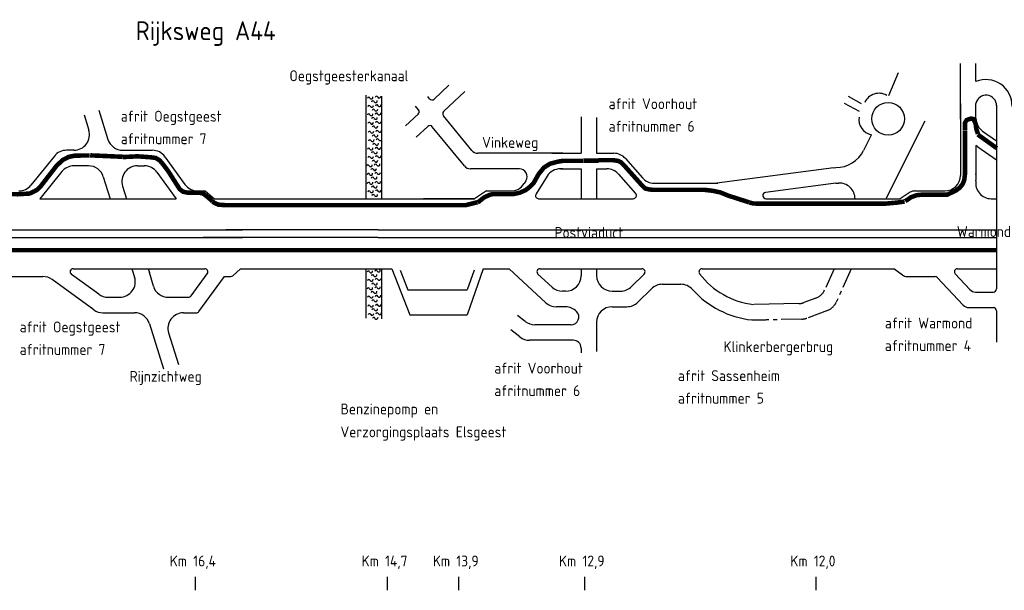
# Model space of a CAD drawing. Header units: metres. Extents: x 361 to 18396, y -7433 to 4904.
# Tile 28 of 30: x 11735 to 13256, y 3307 to 4189. Entities that reach past the tile are written whole.
import ezdxf

# ---------------------------------------------------------------- set-up
doc = ezdxf.new("R2010")
doc.units = ezdxf.units.M
doc.linetypes.add('ACAD_ISO03W100', pattern=[30, 12, -18])
doc.linetypes.add('CENTER', pattern=[50.800000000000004, 31.75, -6.35, 6.35, -6.35])
for name, color, linetype in [('Tekenwerk', 7, 'Continuous'), ('VBL-XX-STEMPEL', 7, 'Continuous'), ('WEG-XX-STEMPEL', 7, 'Continuous')]:
    doc.layers.add(name, color=color, linetype=linetype)
doc.styles.add('ISO', font='ISO.SHX')

msp = doc.modelspace()

# ---------------------------------------------------------------- linework, layer by layer
at = {"layer": 'Tekenwerk', "color": 1, "const_width": 7}
for points in [[(11843.03095304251, 3978.691980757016), (11820.4327417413, 3978.583457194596), (11810.4351807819, 3976.550488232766), (11801.28486701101, 3971.806893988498), (11791.79559551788, 3962.997361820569), (11767.36033340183, 3931.39964138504), (11761.62615148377, 3925.666664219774), (11757.56446994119, 3923.516841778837), (11750.15778764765, 3919.933745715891), (11731.72247443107, 3918.827685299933), (11684.81618371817, 3920.01493307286), (11668.19114601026, 3921.49900745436), (11657.20679732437, 3929.21614730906), (11642.36297950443, 3947.618458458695), (11604.71174991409, 4004.027246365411), (11592.15722077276, 4023.280558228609), (11585.61669021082, 4027.988720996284), (11576.98319869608, 4031.127515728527), (11560.76273292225, 4032.173741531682), (11529.62996633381, 4032.435312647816), (11523.9728002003, 4032.660220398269)], [(13195.29925505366, 4017.6300003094), (13195.29925505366, 3950.642746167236), (13194.15762661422, 3941.028966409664), (13191.73953694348, 3934.716473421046), (13187.17206692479, 3928.941142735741), (13180.99248808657, 3924.374647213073), (13167.91510488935, 3918.256968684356), (13128.70612623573, 3918.256968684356), (13120.90943659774, 3917.371533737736), (13117.46704434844, 3916.255324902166), (13111.60575328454, 3914.115944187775), (13107.23306626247, 3910.953391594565), (13102.86030568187, 3908.255906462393)], [(13244.44834545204, 3989.995560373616), (13214.87501977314, 4011.171909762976)], [(12032.46337550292, 3907.819759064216), (12026.8660124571, 3913.086788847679), (12022.695464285, 3916.37863113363), (12019.04747593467, 3919.360799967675), (12014.10860888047, 3920.897024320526), (12007.19425385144, 3921.22617335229), (11994.55697135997, 3921.22617335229), (11987.1047563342, 3922.746207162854), (11981.99854361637, 3926.609470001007), (11964.63100607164, 3953.858094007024), (11955.874671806, 3965.530712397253), (11951.01002531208, 3971.172471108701), (11944.97793133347, 3974.868783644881), (11936.61072170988, 3976.036086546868), (11916.51666356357, 3977.436392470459), (11893.5556615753, 3976.269089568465)], [(12605.0772783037, 3970.47387267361), (12573.8072514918, 3970.47387267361), (12565.23488711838, 3968.996778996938), (12553.8650917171, 3965.867780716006), (12544.64960508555, 3960.032556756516), (12536.6629137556, 3950.204838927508), (12528.91006500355, 3936.477018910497), (12522.53688010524, 3929.912105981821), (12516.16369520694, 3925.084919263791), (12507.47290159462, 3921.223181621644), (12496.80963590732, 3918.953748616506), (12465.25456977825, 3918.953748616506), (12460.86378735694, 3917.91491414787), (12453.08541379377, 3914.341849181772), (12448.35530585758, 3910.873846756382), (12444.44831791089, 3907.569333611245), (12442.29283220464, 3906.440512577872)], [(12861.7942062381, 3906.279604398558), (12829.01431696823, 3916.838477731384), (12817.43164317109, 3921.60676841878), (12805.84896937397, 3924.104452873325), (12792.44939980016, 3925.69388310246), (12712.47398766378, 3925.69388310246), (12706.33751412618, 3926.425566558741), (12701.15649237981, 3927.748087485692), (12696.74717320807, 3931.936041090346), (12668.41985552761, 3963.587319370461), (12663.67327047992, 3968.332908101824), (12658.72888653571, 3970.507954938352), (12651.41121006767, 3971.496633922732), (12628.66705863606, 3971.496633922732)], [(10902.27130193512, 3832.316631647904), (12641.81711766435, 3832.316631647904), (13245.13472012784, 3832.316631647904)]]:
    msp.add_lwpolyline(points, dxfattribs=at)
at = {"layer": 'Tekenwerk', "color": 5, "linetype": 'ACAD_ISO03W100', "ltscale": 0.05, "const_width": 7, "flags": 128}
for points in [[(13215.27856188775, 4012.199891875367), (13212.56292794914, 4020.345025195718), (13211.59305868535, 4028.29628263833), (13208.1015293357, 4035.08393284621), (13204.60999998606, 4035.859671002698), (13197.82091513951, 4033.532456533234), (13195.29925505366, 4029.459889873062), (13195.1052812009, 4018.017869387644)], [(11893.23950699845, 3976.77187630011), (11843.5796997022, 3978.966281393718)], [(12629.34085480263, 3970.872124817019), (12605.35871325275, 3970.872124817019)], [(12442.07627588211, 3906.47089917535), (12435.30543355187, 3904.861113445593), (12424.01294816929, 3902.038562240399), (12051.43875547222, 3902.038562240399), (12041.70997739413, 3902.744903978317), (12035.67685359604, 3905.425729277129), (12032.54862984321, 3907.659730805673)], [(13101.95296117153, 3907.603709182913), (13090.92705191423, 3906.003895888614), (13070.82144507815, 3904.176476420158), (12876.59896447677, 3904.176476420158), (12867.59282543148, 3904.669232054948), (12861.95529942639, 3906.11852023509)]]:
    msp.add_lwpolyline(points, dxfattribs=at)
at = {"layer": 'VBL-XX-STEMPEL', "color": 7, "linetype": 'CENTER'}
for p, q in [((12992.44502903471, 3959.773980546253, 181986092.9999846), (12995.6204195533, 3959.984605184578, 181986092.9999846)), ((12992.93988341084, 3803.714805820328, 181986092.9999846), (12978.30658863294, 3770.870232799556, 181986092.9999846)), ((13019.25955260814, 3803.714805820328, 181986092.9999846), (12996.15070484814, 3751.846771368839, 181986092.9999846)), ((12964.70661984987, 3758.113383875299, 181986092.9999846), (12946.32887044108, 3751.296973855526, 181986092.9999846)), ((12943.13878986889, 3725.865183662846, 181986092.9999846), (12950.92242682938, 3727.358805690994, 181986092.9999846)), ((12982.55073606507, 3739.089922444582, 181986092.9999846), (12950.92242682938, 3727.358805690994, 181986092.9999846)), ((12943.13878986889, 3725.865183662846, 181986092.9999846), (12887.99457876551, 3724.541488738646, 181986092.9999846))]:
    msp.add_line(p, q, dxfattribs=at)
at = {"layer": 'VBL-XX-STEMPEL', "color": 7, "linetype": 'Continuous'}
msp.add_line((12938.5452334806, 3749.803351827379, 181986092.9999846), (12869.38651612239, 3748.576072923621, 181986092.9999846), dxfattribs=at)
for centre, radius, start, end in [((12273.93830181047, 4066.946744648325, 181986092.9999846), 2.035948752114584, 14.87531045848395, 178.4819503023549), ((12278.09010375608, 4068.767031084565, 181986092.9999846), 2.540483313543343, 210.7157216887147, 11.88464723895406), ((12280.51973152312, 4061.231902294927, 181986092.9999846), 2.035948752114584, 14.87531045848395, 178.4819503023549), ((12284.67153346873, 4063.052188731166, 181986092.9999846), 2.540483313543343, 210.7157216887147, 11.88464723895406), ((12285.85700055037, 4068.190669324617, 181986092.9999846), 2.035948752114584, 14.87531045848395, 178.4819503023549), ((12290.00880249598, 4070.010955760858, 181986092.9999846), 2.540483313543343, 210.7157216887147, 11.88464723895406), ((12274.60546043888, 4053.894549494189, 181986092.9999846), 2.035948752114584, 14.87531045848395, 178.4819503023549), ((12278.75726238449, 4055.71483593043, 181986092.9999846), 2.540483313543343, 210.7157216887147, 11.88464723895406), ((12281.18689015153, 4048.17970714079, 181986092.9999846), 2.035948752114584, 14.87531045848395, 178.4819503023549), ((12285.33869209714, 4049.99999357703, 181986092.9999846), 2.540483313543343, 210.7157216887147, 11.88464723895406), ((12286.52415917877, 4055.138474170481, 181986092.9999846), 2.035948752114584, 14.87531045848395, 178.4819503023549), ((12290.67596112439, 4056.958760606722, 181986092.9999846), 2.540483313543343, 210.7157216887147, 11.88464723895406), ((12273.93830181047, 4040.991782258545, 181986092.9999846), 2.035948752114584, 14.87531045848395, 178.4819503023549), ((12278.09010375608, 4042.812068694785, 181986092.9999846), 2.540483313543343, 210.7157216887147, 11.88464723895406), ((12280.51973152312, 4035.276939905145, 181986092.9999846), 2.035948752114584, 14.87531045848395, 178.4819503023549), ((12284.67153346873, 4037.097226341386, 181986092.9999846), 2.540483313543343, 210.7157216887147, 11.88464723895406), ((12285.85700055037, 4042.235706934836, 181986092.9999846), 2.035948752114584, 14.87531045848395, 178.4819503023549), ((12290.00880249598, 4044.055993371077, 181986092.9999846), 2.540483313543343, 210.7157216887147, 11.88464723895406), ((12290.67596112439, 4031.003798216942, 181986092.9999846), 2.540483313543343, 210.7157216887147, 11.88464723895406), ((12274.60546043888, 4027.939587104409, 181986092.9999846), 2.035948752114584, 14.87531045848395, 178.4819503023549), ((12275.01579772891, 4014.057387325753, 181986092.9999846), 2.035948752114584, 14.87531045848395, 178.4819503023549), ((12278.75726238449, 4029.759873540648, 181986092.9999846), 2.540483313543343, 210.7157216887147, 11.88464723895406), ((12279.16759967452, 4015.877673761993, 181986092.9999846), 2.540483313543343, 210.7157216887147, 11.88464723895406), ((12281.18689015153, 4022.22474475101, 181986092.9999846), 2.035948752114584, 14.87531045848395, 178.4819503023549), ((12285.33869209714, 4024.04503118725, 181986092.9999846), 2.540483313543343, 210.7157216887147, 11.88464723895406), ((12286.52415917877, 4029.1835117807, 181986092.9999846), 2.035948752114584, 14.87531045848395, 178.4819503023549), ((12286.93449646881, 4015.301312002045, 181986092.9999846), 2.035948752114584, 14.87531045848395, 178.4819503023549), ((12291.08629841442, 4017.121598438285, 181986092.9999846), 2.540483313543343, 210.7157216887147, 11.88464723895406), ((12275.68295635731, 4001.005192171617, 181986092.9999846), 2.035948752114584, 14.87531045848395, 178.4819503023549), ((12279.83475830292, 4002.825478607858, 181986092.9999846), 2.540483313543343, 210.7157216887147, 11.88464723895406), ((12281.59722744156, 4008.342544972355, 181986092.9999846), 2.035948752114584, 14.87531045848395, 178.4819503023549), ((12285.74902938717, 4010.162831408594, 181986092.9999846), 2.540483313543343, 210.7157216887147, 11.88464723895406), ((12287.60165509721, 4002.24911684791, 181986092.9999846), 2.035948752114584, 14.87531045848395, 178.4819503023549), ((12291.75345704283, 4004.06940328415, 181986092.9999846), 2.540483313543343, 210.7157216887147, 11.88464723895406), ((12273.93830181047, 3987.994273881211, 181986092.9999846), 2.035948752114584, 14.87531045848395, 178.4819503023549), ((12278.09010375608, 3989.814560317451, 181986092.9999846), 2.540483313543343, 210.7157216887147, 11.88464723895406), ((12282.26438606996, 3995.290349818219, 181986092.9999846), 2.035948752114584, 14.87531045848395, 178.4819503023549), ((12285.85700055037, 3989.238198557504, 181986092.9999846), 2.035948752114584, 14.87531045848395, 178.4819503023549), ((12286.41618801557, 3997.11063625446, 181986092.9999846), 2.540483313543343, 210.7157216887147, 11.88464723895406), ((12290.00880249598, 3991.058484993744, 181986092.9999846), 2.540483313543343, 210.7157216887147, 11.88464723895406), ((12274.60546043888, 3974.942078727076, 181986092.9999846), 2.035948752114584, 14.87531045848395, 178.4819503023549), ((12278.75726238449, 3976.762365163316, 181986092.9999846), 2.540483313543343, 210.7157216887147, 11.88464723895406), ((12280.51973152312, 3982.279431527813, 181986092.9999846), 2.035948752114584, 14.87531045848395, 178.4819503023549), ((12281.18689015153, 3969.227236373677, 181986092.9999846), 2.035948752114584, 14.87531045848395, 178.4819503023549), ((12284.67153346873, 3984.099717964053, 181986092.9999846), 2.540483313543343, 210.7157216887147, 11.88464723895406), ((12285.33869209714, 3971.047522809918, 181986092.9999846), 2.540483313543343, 210.7157216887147, 11.88464723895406), ((12286.52415917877, 3976.186003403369, 181986092.9999846), 2.035948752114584, 14.87531045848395, 178.4819503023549), ((12290.67596112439, 3978.006289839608, 181986092.9999846), 2.540483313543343, 210.7157216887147, 11.88464723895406), ((12272.7203229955, 3962.039311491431, 181986092.9999846), 2.035948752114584, 14.87531045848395, 178.4819503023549), ((12276.87212494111, 3963.859597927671, 181986092.9999846), 2.540483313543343, 210.7157216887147, 11.88464723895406), ((12279.30175270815, 3956.324469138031, 181986092.9999846), 2.035948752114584, 14.87531045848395, 178.4819503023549), ((12283.45355465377, 3958.144755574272, 181986092.9999846), 2.540483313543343, 210.7157216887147, 11.88464723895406), ((12284.6390217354, 3963.283236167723, 181986092.9999846), 2.035948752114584, 14.87531045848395, 178.4819503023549), ((12288.79082368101, 3965.103522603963, 181986092.9999846), 2.540483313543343, 210.7157216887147, 11.88464723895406), ((12273.38748162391, 3948.987116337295, 181986092.9999846), 2.035948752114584, 14.87531045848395, 178.4819503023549), ((12277.53928356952, 3950.807402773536, 181986092.9999846), 2.540483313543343, 210.7157216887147, 11.88464723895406), ((12279.96891133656, 3943.272273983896, 181986092.9999846), 2.035948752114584, 14.87531045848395, 178.4819503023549), ((12284.12071328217, 3945.092560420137, 181986092.9999846), 2.540483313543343, 210.7157216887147, 11.88464723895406), ((12285.30618036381, 3950.231041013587, 181986092.9999846), 2.035948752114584, 14.87531045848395, 178.4819503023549), ((12289.45798230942, 3952.051327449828, 181986092.9999846), 2.540483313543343, 210.7157216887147, 11.88464723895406), ((12273.79781891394, 3935.10491655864, 181986092.9999846), 2.035948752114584, 14.87531045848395, 178.4819503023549), ((12277.94962085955, 3936.92520299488, 181986092.9999846), 2.540483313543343, 210.7157216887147, 11.88464723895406), ((12280.37924862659, 3929.390074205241, 181986092.9999846), 2.035948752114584, 14.87531045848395, 178.4819503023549), ((12284.5310505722, 3931.21036064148, 181986092.9999846), 2.540483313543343, 210.7157216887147, 11.88464723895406), ((12285.71651765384, 3936.348841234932, 181986092.9999846), 2.035948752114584, 14.87531045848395, 178.4819503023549), ((12286.38367628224, 3923.296646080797, 181986092.9999846), 2.035948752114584, 14.87531045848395, 178.4819503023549), ((12289.86831959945, 3938.169127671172, 181986092.9999846), 2.540483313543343, 210.7157216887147, 11.88464723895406), ((12290.53547822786, 3925.116932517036, 181986092.9999846), 2.540483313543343, 210.7157216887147, 11.88464723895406), ((12274.46497754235, 3922.052721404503, 181986092.9999846), 2.035948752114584, 14.87531045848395, 178.4819503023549), ((12278.61677948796, 3923.873007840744, 181986092.9999846), 2.540483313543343, 210.7157216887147, 11.88464723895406), ((12281.046407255, 3916.337879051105, 181986092.9999846), 2.035948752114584, 14.87531045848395, 178.4819503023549), ((12285.19820920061, 3918.158165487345, 181986092.9999846), 2.540483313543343, 210.7157216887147, 11.88464723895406), ((12273.35935861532, 3798.167848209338, 181986092.9999846), 2.035948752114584, 14.87531045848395, 178.4819503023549), ((12277.51116056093, 3799.988134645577, 181986092.9999846), 2.540483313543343, 210.7157216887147, 11.88464723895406), ((12279.94078832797, 3792.453005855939, 181986092.9999846), 2.035948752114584, 14.87531045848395, 178.4819503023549), ((12284.09259027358, 3794.273292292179, 181986092.9999846), 2.540483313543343, 210.7157216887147, 11.88464723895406), ((12285.27805735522, 3799.41177288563, 181986092.9999846), 2.035948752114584, 14.87531045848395, 178.4819503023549), ((12285.94521598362, 3786.359577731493, 181986092.9999846), 2.035948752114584, 14.87531045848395, 178.4819503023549), ((12289.42985930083, 3801.23205932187, 181986092.9999846), 2.540483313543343, 210.7157216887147, 11.88464723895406), ((12290.09701792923, 3788.179864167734, 181986092.9999846), 2.540483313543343, 210.7157216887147, 11.88464723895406), ((12273.35935861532, 3772.212885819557, 181986092.9999846), 2.035948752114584, 14.87531045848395, 178.4819503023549), ((12274.02651724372, 3785.115653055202, 181986092.9999846), 2.035948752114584, 14.87531045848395, 178.4819503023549), ((12277.51116056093, 3774.033172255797, 181986092.9999846), 2.540483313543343, 210.7157216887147, 11.88464723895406), ((12278.17831918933, 3786.935939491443, 181986092.9999846), 2.540483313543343, 210.7157216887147, 11.88464723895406), ((12280.60794695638, 3779.400810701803, 181986092.9999846), 2.035948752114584, 14.87531045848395, 178.4819503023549), ((12284.75974890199, 3781.221097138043, 181986092.9999846), 2.540483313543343, 210.7157216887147, 11.88464723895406), ((12285.27805735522, 3773.456810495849, 181986092.9999846), 2.035948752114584, 14.87531045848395, 178.4819503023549), ((12289.42985930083, 3775.277096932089, 181986092.9999846), 2.540483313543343, 210.7157216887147, 11.88464723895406), ((12274.02651724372, 3759.160690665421, 181986092.9999846), 2.035948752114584, 14.87531045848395, 178.4819503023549), ((12278.17831918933, 3760.980977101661, 181986092.9999846), 2.540483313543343, 210.7157216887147, 11.88464723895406), ((12279.94078832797, 3766.498043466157, 181986092.9999846), 2.035948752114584, 14.87531045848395, 178.4819503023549), ((12284.09259027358, 3768.318329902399, 181986092.9999846), 2.540483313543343, 210.7157216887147, 11.88464723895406), ((12285.94521598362, 3760.404615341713, 181986092.9999846), 2.035948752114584, 14.87531045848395, 178.4819503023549), ((12290.09701792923, 3762.224901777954, 181986092.9999846), 2.540483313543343, 210.7157216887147, 11.88464723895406), ((12274.43685453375, 3745.278490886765, 181986092.9999846), 2.035948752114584, 14.87531045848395, 178.4819503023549), ((12278.58865647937, 3747.098777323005, 181986092.9999846), 2.540483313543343, 210.7157216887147, 11.88464723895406), ((12280.60794695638, 3753.445848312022, 181986092.9999846), 2.035948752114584, 14.87531045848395, 178.4819503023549), ((12284.75974890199, 3755.266134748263, 181986092.9999846), 2.540483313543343, 210.7157216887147, 11.88464723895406), ((12286.35555327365, 3746.522415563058, 181986092.9999846), 2.035948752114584, 14.87531045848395, 178.4819503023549), ((12290.50735521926, 3748.342701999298, 181986092.9999846), 2.540483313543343, 210.7157216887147, 11.88464723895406), ((12275.10401316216, 3732.226295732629, 181986092.9999846), 2.035948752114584, 14.87531045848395, 178.4819503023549), ((12279.25581510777, 3734.04658216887, 181986092.9999846), 2.540483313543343, 210.7157216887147, 11.88464723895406), ((12281.01828424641, 3739.563648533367, 181986092.9999846), 2.035948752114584, 14.87531045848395, 178.4819503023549), ((12281.68544287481, 3726.511453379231, 181986092.9999846), 2.035948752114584, 14.87531045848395, 178.4819503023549), ((12285.17008619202, 3741.383934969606, 181986092.9999846), 2.540483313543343, 210.7157216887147, 11.88464723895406), ((12285.83724482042, 3728.331739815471, 181986092.9999846), 2.540483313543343, 210.7157216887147, 11.88464723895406), ((12287.02271190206, 3733.470220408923, 181986092.9999846), 2.035948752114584, 14.87531045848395, 178.4819503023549), ((12291.17451384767, 3735.290506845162, 181986092.9999846), 2.540483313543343, 210.7157216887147, 11.88464723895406)]:
    msp.add_arc(centre, radius, start, end, dxfattribs=at)
at = {"layer": 'VBL-XX-STEMPEL', "color": 7, "linetype": 'CENTER'}
for centre, start, end in [((12956.34605094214, 3780.654346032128, 181986092.9999846), 290.3500989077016, 335.9855177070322), ((12937.96830153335, 3773.837936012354, 181986092.9999846), 271.3750776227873, 290.3500989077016), ((12974.19016715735, 3761.630884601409, 181986092.9999846), 290.3500989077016, 335.9855177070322), ((12942.56185792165, 3749.899767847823, 181986092.9999846), 271.3750776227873, 290.3500989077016)]:
    msp.add_arc(centre, 24.0415075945, start, end, dxfattribs=at)
at = {"layer": 'WEG-XX-STEMPEL', "color": 7}
for p, q in [((13188.04759289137, 4038.322635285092, 181986092.9999846), (13188.04759289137, 4120.856973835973, 181986092.9999846)), ((13212.08910048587, 4092.858438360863, 181986092.9999846), (13212.08910048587, 4120.856973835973, 181986092.9999846)), ((13077.35794139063, 4071.685968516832, 181986092.9999846), (13092.27914236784, 4106.770159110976, 181986092.9999846)), ((12375.09456106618, 4065.837940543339, 181986092.9999846), (12397.89862309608, 4087.249150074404, 181986092.9999846)), ((12389.7355170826, 4046.792531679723, 181986092.9999846), (12422.29939679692, 4077.659104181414, 181986092.9999846)), ((12269.70380849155, 4071.767577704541, 181986092.9999846), (12269.70380849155, 3911.233416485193, 181986092.9999846)), ((12293.74531608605, 4070.292820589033, 181986092.9999846), (12293.74531608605, 3911.233416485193, 181986092.9999846)), ((12368.07728468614, 4066.304135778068, 181986092.9999846), (12365.10436874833, 4069.948959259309, 181986092.9999846)), ((13035.27056165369, 4058.80722193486, 181986092.9999846), (13015.0539347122, 4069.880210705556, 181986092.9999846)), ((11857.12514976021, 4048.554606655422, 181986092.9999846), (11871.09800884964, 4003.703320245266, 181986092.9999846)), ((12350.93219436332, 4049.287662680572, 181986092.9999846), (12346.47421201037, 4054.753191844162, 181986092.9999846)), ((13032.10727931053, 4046.834069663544, 181986092.9999846), (13009.27939704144, 4059.337287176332, 181986092.9999846)), ((13188.04759289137, 4034.93532159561, 181986092.9999846), (13188.04759289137, 4059.202444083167, 181986092.9999846)), ((13188.04759289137, 4059.202444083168, 181986092.9999846), (13188.04759289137, 3947.963851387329, 181986092.9999846)), ((13212.08910048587, 4036.112533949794, 181986092.9999846), (13212.08910048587, 4059.202444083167, 181986092.9999846)), ((13212.08910048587, 4050.830822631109, 181986092.9999846), (13212.08910048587, 4059.202444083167, 181986092.9999846)), ((13212.08910048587, 4036.112533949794, 181986092.9999846), (13212.08910048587, 4057.13416113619, 181986092.9999846)), ((13243.92631355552, 4056.444733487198, 181986092.9999846), (13243.92631355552, 3772.460845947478, 181986092.9999846)), ((11834.17173143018, 4041.403755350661, 181986092.9999846), (11841.46131481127, 4018.005022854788, 181986092.9999846)), ((12331.02362590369, 4024.45882020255, 181986092.9999846), (12350.49740804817, 4042.743160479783, 181986092.9999846)), ((12433.12387170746, 3986.556395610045, 181986092.9999846), (12389.31730570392, 4040.263666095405, 181986092.9999846)), ((12602.06337136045, 4038.377108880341, 181986092.9999846), (12602.06337136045, 3982.133525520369, 181986092.9999846)), ((12626.10487895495, 4037.546632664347, 181986092.9999846), (12626.10487895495, 3982.133525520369, 181986092.9999846)), ((13133.07915081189, 4031.680654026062, 181986092.9999846), (13073.00243556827, 3911.901589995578, 181986092.9999846)), ((12347.47985106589, 4006.932076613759, 181986092.9999846), (12365.24076293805, 4023.608167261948, 181986092.9999846)), ((12421.7087809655, 3962.514888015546, 181986092.9999846), (12372.25803931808, 4023.141972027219, 181986092.9999846)), ((13222.44349720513, 4016.347486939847, 181986092.9999846), (13243.92631355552, 4001.470836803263, 181986092.9999846)), ((13050.46265970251, 4010.161373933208, 181986092.9999846), (13038.60027570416, 3986.510526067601, 181986092.9999846)), ((11818.50789648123, 3986.812663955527, 181986092.9999846), (11807.04432479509, 3986.812663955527, 181986092.9999846)), ((11894.05142717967, 3986.812663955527, 181986092.9999846), (11939.55311532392, 3986.812663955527, 181986092.9999846)), ((13212.08910048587, 3993.958908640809, 181986092.9999846), (13212.08910048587, 3943.772557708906, 181986092.9999846)), ((13215.13307304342, 3992.166643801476, 181986092.9999846), (13243.92631355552, 3972.22759305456, 181986092.9999846)), ((11788.3173149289, 3977.847402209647, 181986092.9999846), (11752.12227083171, 3932.887605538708, 181986092.9999846)), ((11959.05284302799, 3976.833684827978, 181986092.9999846), (11990.01417595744, 3933.901322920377, 181986092.9999846)), ((12574.05033027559, 3982.133525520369, 181986092.9999846), (12442.43895007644, 3982.133525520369, 181986092.9999846)), ((12556.7343639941, 3982.133525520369, 181986092.9999846), (12602.06337136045, 3982.133525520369, 181986092.9999846)), ((12626.10487895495, 3982.133525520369, 181986092.9999846), (12652.63962714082, 3982.133525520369, 181986092.9999846)), ((12670.677360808, 3973.986490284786, 181986092.9999846), (12697.02140358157, 3944.090132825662, 181986092.9999846)), ((11840.97739232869, 3962.771156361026, 181986092.9999846), (11818.55381883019, 3962.771156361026, 181986092.9999846)), ((11916.52092302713, 3962.771156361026, 181986092.9999846), (11927.24988185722, 3962.771156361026, 181986092.9999846)), ((12506.69936752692, 3958.09201792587, 181986092.9999846), (12431.02385933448, 3958.09201792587, 181986092.9999846)), ((12570.06087783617, 3958.09201792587, 181986092.9999846), (12602.06337136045, 3958.09201792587, 181986092.9999846)), ((12574.05033027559, 3958.09201792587, 181986092.9999846), (12570.06087783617, 3958.09201792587, 181986092.9999846)), ((12602.06337136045, 3958.09201792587, 181986092.9999846), (12602.06337136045, 3911.901589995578, 181986092.9999846)), ((12626.10487895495, 3958.09201792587, 181986092.9999846), (12641.78088994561, 3958.09201792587, 181986092.9999846)), ((12626.10487895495, 3958.09201792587, 181986092.9999846), (12626.10487895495, 3911.901589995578, 181986092.9999846)), ((12992.44502903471, 3959.773980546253, 181986092.9999846), (12812.01671628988, 3935.732472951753, 181986092.9999846)), ((11799.826808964, 3953.805894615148, 181986092.9999846), (11766.091599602, 3911.901589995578, 181986092.9999846)), ((11863.93081065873, 3945.880500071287, 181986092.9999846), (11874.5165164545, 3911.901589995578, 181986092.9999846)), ((11946.74960956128, 3952.792177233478, 181986092.9999846), (11976.23848529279, 3911.901589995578, 181986092.9999846)), ((12549.67245128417, 3946.790453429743, 181986092.9999846), (12532.4684058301, 3919.257880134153, 181986092.9999846)), ((12659.81862361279, 3949.944982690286, 181986092.9999846), (12686.30351337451, 3919.888785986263, 181986092.9999846)), ((11893.56750469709, 3931.578797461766, 181986092.9999846), (11899.69769335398, 3911.901589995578, 181986092.9999846)), ((12516.89358080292, 3939.701292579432, 181986092.9999846), (12514.09583567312, 3935.223908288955, 181986092.9999846)), ((12715.05913724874, 3935.943097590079, 181986092.9999846), (12813.59742615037, 3935.943097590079, 181986092.9999846)), ((12995.6204195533, 3935.943097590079, 181986092.9999846), (12887.0472899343, 3921.476068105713, 181986092.9999846)), ((11766.091599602, 3911.901589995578, 181986092.9999846), (11976.23848529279, 3911.901589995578, 181986092.9999846)), ((12009.5139036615, 3923.922343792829, 181986092.9999846), (12021.19911458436, 3923.922343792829, 181986092.9999846)), ((12009.5139036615, 3923.922343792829, 181986092.9999846), (12021.19911458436, 3923.922343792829, 181986092.9999846)), ((12021.19911458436, 3923.922343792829, 181986092.9999846), (12035.62608211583, 3911.901589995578, 181986092.9999846)), ((12035.62608211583, 3911.901589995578, 181986092.9999846), (12402.13722929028, 3911.901589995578, 181986092.9999846)), ((12035.62608211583, 3911.901589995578, 181986092.9999846), (12078.88234683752, 3911.901589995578, 181986092.9999846)), ((12288.42509194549, 3911.901589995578, 181986092.9999846), (12437.38398262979, 3911.901589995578, 181986092.9999846)), ((12437.38398262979, 3911.901589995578, 181986092.9999846), (12358.7233114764, 3911.901589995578, 181986092.9999846)), ((12456.1894329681, 3923.922343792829, 181986092.9999846), (12437.38398262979, 3911.901589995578, 181986092.9999846)), ((12456.1894329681, 3923.922343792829, 181986092.9999846), (12493.70740912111, 3923.922343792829, 181986092.9999846)), ((12456.1894329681, 3923.922343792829, 181986092.9999846), (12493.70740912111, 3923.922343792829, 181986092.9999846)), ((12536.5460911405, 3911.901589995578, 181986092.9999846), (12626.10487895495, 3911.901589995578, 181986092.9999846)), ((12626.10487895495, 3911.901589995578, 181986092.9999846), (12682.69596664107, 3911.901589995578, 181986092.9999846)), ((12887.68236803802, 3911.901589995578, 181986092.9999846), (13095.23106391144, 3911.901589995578, 181986092.9999846)), ((13110.74249295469, 3921.981162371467, 181986092.9999846), (13095.23106391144, 3911.901589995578, 181986092.9999846)), ((13117.29235879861, 3923.922343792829, 181986092.9999846), (13164.00608529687, 3923.922343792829, 181986092.9999846)), ((13235.76986293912, 3911.901589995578, 181986092.9999846), (13243.92631355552, 3911.901589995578, 181986092.9999846)), ((11200.5055946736, 3863.818574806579, 181986092.9999846), (12078.88234683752, 3863.818574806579, 181986092.9999846)), ((11200.5055946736, 3851.797821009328, 181986092.9999846), (12078.88234683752, 3851.797821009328, 181986092.9999846)), ((12288.42509194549, 3851.797821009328, 181986092.9999846), (12018.20073034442, 3851.797821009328, 181986092.9999846)), ((12288.42509194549, 3863.818574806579, 181986092.9999846), (12053.10055564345, 3863.818574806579, 181986092.9999846)), ((12288.42509194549, 3863.818574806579, 181986092.9999846), (12626.10487895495, 3863.818574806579, 181986092.9999846)), ((12288.42509194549, 3851.797821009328, 181986092.9999846), (12626.10487895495, 3851.797821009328, 181986092.9999846)), ((12626.10487895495, 3863.818574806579, 181986092.9999846), (13243.92631355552, 3863.818574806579, 181986092.9999846)), ((12626.10487895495, 3851.797821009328, 181986092.9999846), (13243.92631355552, 3851.797821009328, 181986092.9999846)), ((11817.52017965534, 3803.714805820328, 181986092.9999846), (12020.64655219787, 3803.714805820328, 181986092.9999846)), ((11817.52017965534, 3803.714805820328, 181986092.9999846), (12020.64655219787, 3803.714805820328, 181986092.9999846)), ((11908.22076022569, 3803.714805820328, 181986092.9999846), (11912.22992544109, 3790.845842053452, 181986092.9999846)), ((11933.40193712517, 3803.714805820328, 181986092.9999846), (11935.18334377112, 3797.996693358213, 181986092.9999846)), ((12063.89641313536, 3792.900220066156, 181986092.9999846), (12076.12726065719, 3803.714805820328, 181986092.9999846)), ((12076.12726065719, 3803.714805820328, 181986092.9999846), (12309.80355639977, 3803.714805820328, 181986092.9999846)), ((12076.12726065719, 3803.714805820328, 181986092.9999846), (12078.88234683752, 3803.714805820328, 181986092.9999846)), ((12276.05340272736, 3803.714805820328, 181986092.9999846), (12278.80848890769, 3803.714805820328, 181986092.9999846)), ((12450.86321493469, 3803.714805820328, 181986092.9999846), (12491.1244061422, 3803.714805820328, 181986092.9999846)), ((12491.1244061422, 3803.714805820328, 181986092.9999846), (12547.74051107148, 3751.247893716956, 181986092.9999846)), ((12538.75668661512, 3803.714805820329, 181986092.9999846), (12626.10487895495, 3803.714805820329, 181986092.9999846)), ((12602.06337136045, 3803.714805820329, 181986092.9999846), (12602.06337136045, 3792.923188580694, 181986092.9999846)), ((12626.10487895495, 3803.714805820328, 181986092.9999846), (12696.0873542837, 3803.714805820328, 181986092.9999846)), ((12626.10487895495, 3803.714805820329, 181986092.9999846), (12626.10487895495, 3793.119915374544, 181986092.9999846)), ((12788.99965196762, 3803.714805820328, 181986092.9999846), (13085.19453066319, 3803.714805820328, 181986092.9999846)), ((13098.56417557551, 3793.992735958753, 181986092.9999846), (13085.19453066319, 3803.714805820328, 181986092.9999846)), ((13183.60569710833, 3803.714805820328, 181986092.9999846), (13243.92631355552, 3803.714805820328, 181986092.9999846)), ((11710.22420227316, 3791.694052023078, 181986092.9999846), (11770.53577057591, 3791.694052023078, 181986092.9999846)), ((11857.10479299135, 3764.237520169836, 181986092.9999846), (11814.69599179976, 3795.015010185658, 181986092.9999846)), ((11941.30071981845, 3776.605662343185, 181986092.9999846), (11935.18334377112, 3797.996693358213, 181986092.9999846)), ((11999.45542670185, 3761.631642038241, 181986092.9999846), (12024.53371776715, 3796.076361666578, 181986092.9999846)), ((12011.6900282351, 3737.59013444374, 181986092.9999846), (12051.08166235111, 3791.694052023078, 181986092.9999846)), ((12051.08166235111, 3791.694052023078, 181986092.9999846), (12060.71138598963, 3791.694052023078, 181986092.9999846)), ((12269.70380849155, 3803.046632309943, 181986092.9999846), (12269.70380849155, 3727.043963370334, 181986092.9999846)), ((12293.74531608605, 3803.046632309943, 181986092.9999846), (12293.74531608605, 3726.164763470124, 181986092.9999846)), ((12535.48839266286, 3795.379746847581, 181986092.9999846), (12557.16752462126, 3775.289401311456, 181986092.9999846)), ((12679.94275110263, 3776.072039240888, 181986092.9999846), (12699.47771713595, 3795.496929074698, 181986092.9999846)), ((13105.63382050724, 3791.694052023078, 181986092.9999846), (13148.72692144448, 3791.694052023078, 181986092.9999846)), ((13149.98238732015, 3791.694052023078, 181986092.9999846), (13150.8083782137, 3791.694052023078, 181986092.9999846)), ((13192.3773695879, 3747.40522553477, 181986092.9999846), (13152.23285124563, 3790.176376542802, 181986092.9999846)), ((13202.784653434, 3771.446733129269, 181986092.9999846), (13180.09976730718, 3795.615878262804, 181986092.9999846)), ((11849.3002724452, 3740.196012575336, 181986092.9999846), (11784.65670985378, 3787.110015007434, 181986092.9999846)), ((12727.57926575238, 3779.673298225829, 181986092.9999846), (12756.17773139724, 3779.673298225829, 181986092.9999846)), ((11871.22573226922, 3759.653483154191, 181986092.9999846), (11889.27650711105, 3759.653483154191, 181986092.9999846)), ((11964.27321446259, 3759.653483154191, 181986092.9999846), (11995.56826113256, 3759.653483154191, 181986092.9999846)), ((12334.34741020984, 3770.871813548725, 181986092.9999846), (12426.01874750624, 3770.871813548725, 181986092.9999846)), ((12578.02186376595, 3768.881680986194, 181986092.9999846), (12573.50899438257, 3768.881680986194, 181986092.9999846)), ((12650.14638654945, 3769.078407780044, 181986092.9999846), (12662.99093684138, 3769.078407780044, 181986092.9999846)), ((12689.86130266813, 3752.030531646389, 181986092.9999846), (12710.62745149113, 3772.679666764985, 181986092.9999846)), ((13211.54947793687, 3767.652544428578, 181986092.9999846), (13239.11801203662, 3767.652544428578, 181986092.9999846)), ((12578.02186376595, 3744.840173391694, 181986092.9999846), (12564.08198083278, 3744.840173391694, 181986092.9999846)), ((12650.14638654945, 3745.036900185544, 181986092.9999846), (12672.90948840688, 3745.036900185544, 181986092.9999846)), ((13201.14219409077, 3743.61103683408, 181986092.9999846), (13239.11801203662, 3743.61103683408, 181986092.9999846)), ((11863.42121172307, 3735.611975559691, 181986092.9999846), (11912.15930585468, 3735.611975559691, 181986092.9999846)), ((11987.74606977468, 3735.611975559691, 181986092.9999846), (12007.80286266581, 3735.611975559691, 181986092.9999846)), ((12337.61690919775, 3732.519674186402, 181986092.9999846), (12426.09150224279, 3732.519674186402, 181986092.9999846)), ((12515.83933780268, 3722.263747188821, 181986092.9999846), (12503.84008079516, 3731.56596903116, 181986092.9999846)), ((13243.92631355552, 3738.802735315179, 181986092.9999846), (13243.92631355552, 3689.938666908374, 181986092.9999846)), ((11935.09959556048, 3718.763325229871, 181986092.9999846), (11957.06082401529, 3648.722043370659, 181986092.9999846)), ((12586.57647124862, 3717.222863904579, 181986092.9999846), (12530.5692516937, 3717.222863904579, 181986092.9999846)), ((12626.10487895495, 3720.995392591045, 181986092.9999846), (12626.10487895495, 3675.829907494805, 181986092.9999846)), ((12865.7393973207, 3724.534565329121, 181986092.9999846), (12887.41764681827, 3724.534565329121, 181986092.9999846)), ((11964.80578006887, 3704.377610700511, 181986092.9999846), (11980.00111372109, 3655.914900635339, 181986092.9999846)), ((12507.61183323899, 3698.222239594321, 181986092.9999846), (12493.36431625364, 3709.267387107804, 181986092.9999846)), ((12590.0426175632, 3693.181356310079, 181986092.9999846), (12522.34174713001, 3693.181356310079, 181986092.9999846)), ((12602.06337136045, 3681.160602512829, 181986092.9999846), (12602.06337136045, 3673.469185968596, 181986092.9999846)), ((12006.54874015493, 3306.624182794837, 181986092.9999846), (12006.54874015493, 3327.279471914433, 181986092.9999846)), ((12302.84825587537, 3306.624182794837, 181986092.9999846), (12302.84825587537, 3327.279471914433, 181986092.9999846)), ((12412.97239497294, 3306.624182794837, 181986092.9999846), (12412.97239497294, 3327.279471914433, 181986092.9999846)), ((12607.83893473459, 3306.624182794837, 181986092.9999846), (12607.83893473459, 3327.279471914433, 181986092.9999846)), ((12965.31155278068, 3306.624182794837, 181986092.9999846), (12965.31155278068, 3327.279471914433, 181986092.9999846))]:
    msp.add_line(p, q, dxfattribs=at)
at = {"layer": 'WEG-XX-STEMPEL', "color": 7, "linetype": 'Continuous'}
for p, q in [((12309.80355639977, 3803.714805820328, 181986092.9999846), (12337.61690919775, 3732.519674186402, 181986092.9999846)), ((12450.86321493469, 3803.714805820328, 181986092.9999846), (12426.09150224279, 3732.519674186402, 181986092.9999846)), ((12322.34462403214, 3801.595903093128, 181986092.9999846), (12334.34741020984, 3770.871813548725, 181986092.9999846)), ((12436.70892113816, 3801.595903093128, 181986092.9999846), (12426.01874750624, 3770.871813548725, 181986092.9999846))]:
    msp.add_line(p, q, dxfattribs=at)
at = {"layer": 'WEG-XX-STEMPEL', "color": 7}
msp.add_circle((13076.4540717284, 4035.416818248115, 181986092.9999846), 25.243582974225, dxfattribs=at)
for centre, radius, start, end in [((13227.84552601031, 4055.951241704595, 181986092.9999846), 40.12986556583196, 358.2422424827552, 113.1186119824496), ((12371.80331603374, 4069.343289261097, 181986092.9999846), 4.8083015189, 219.2025529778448, 313.1956870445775), ((13062.30858531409, 4050.86425678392, 181986092.9999846), 24.0415075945, 59.95751352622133, 155.6278762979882), ((13227.84552601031, 4055.951241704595, 181986092.9999846), 16.08835797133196, 358.2422424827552, 168.3411381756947), ((12347.20616301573, 4046.248509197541, 181986092.9999846), 4.8083015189, 313.1956870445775, 39.20255297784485), ((12393.04333705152, 4043.302819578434, 181986092.9999846), 4.8083015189, 133.4672135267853, 219.2025529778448), ((13055.3746112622, 4034.376521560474, 181986092.9999846), 24.0415075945, 170.9236350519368, 258.8500054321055), ((13236.13060808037, 4036.112533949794, 181986092.9999846), 24.0415075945, 180, 235.2977595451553), ((11818.50789648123, 4010.854171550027, 181986092.9999846), 24.0415075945, 270, 17.30377171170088), ((12368.53200797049, 4020.102818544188, 181986092.9999846), 4.8083015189, 39.20255297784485, 133.1956870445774), ((11894.05142717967, 4010.854171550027, 181986092.9999846), 24.0415075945, 197.3037717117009, 270), ((11807.04432479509, 3962.771156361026, 181986092.9999846), 24.0415075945, 90, 141.1640732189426), ((11939.55311532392, 3962.771156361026, 181986092.9999846), 24.0415075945, 35.79783763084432, 90), ((12442.43895007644, 3994.15427931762, 181986092.9999846), 12.02075379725, 219.2025529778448, 270), ((12995.6204195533, 4008.067620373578, 181986092.9999846), 48.08301518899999, 270, 333.3633630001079), ((13201.44596216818, 3972.401596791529, 181986092.9999846), 24.0415075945, 55.29775954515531, 63.72381952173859), ((12652.63962714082, 3958.09201792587, 181986092.9999846), 24.0415075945, 41.38582558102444, 90), ((11818.55381883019, 3938.729648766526, 181986092.9999846), 24.0415075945, 90, 141.1640732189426), ((11840.97739232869, 3938.729648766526, 181986092.9999846), 24.0415075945, 17.30377171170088, 90), ((11916.52092302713, 3938.729648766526, 181986092.9999846), 24.0415075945, 90, 197.3037717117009), ((11927.24988185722, 3938.729648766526, 181986092.9999846), 24.0415075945, 35.79783763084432, 90), ((12431.02385933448, 3970.112771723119, 181986092.9999846), 12.02075379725, 219.2025529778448, 270), ((12506.69936752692, 3946.071264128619, 181986092.9999846), 12.02075379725, 328.0003229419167, 90), ((12570.06087783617, 3934.05051033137, 181986092.9999846), 24.0415075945, 90, 148.0003229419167), ((12641.78088994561, 3934.05051033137, 181986092.9999846), 24.0415075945, 41.38582558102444, 90), ((12715.05913724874, 3959.984605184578, 181986092.9999846), 24.0415075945, 221.3858255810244, 270), ((13164.00608529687, 3947.963851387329, 181986092.9999846), 24.0415075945, 270, 0), ((13177.74854867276, 3945.198731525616, 181986092.9999846), 34.71340427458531, 350.9364694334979, 8.40518017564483), ((11733.39526096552, 3947.963851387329, 181986092.9999846), 24.0415075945, 270, 321.1640732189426), ((12009.5139036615, 3947.963851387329, 181986092.9999846), 24.0415075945, 215.7978376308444, 270), ((12493.70740912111, 3947.963851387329, 181986092.9999846), 24.0415075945, 270, 328.0003229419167), ((12995.6204195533, 4008.067620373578, 181986092.9999846), 72.1245227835, 270, 273.3633630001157), ((13001.26229310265, 3912.067231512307, 181986092.9999846), 24.0415075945, 359.605239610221, 93.36336300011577), ((13235.76986293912, 3935.943097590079, 181986092.9999846), 24.0415075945, 170.9364694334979, 270), ((12536.5460911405, 3916.709891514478, 181986092.9999846), 4.8083015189, 148.0003229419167, 270), ((12682.69596664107, 3916.709891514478, 181986092.9999846), 4.8083015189, 270, 41.38582558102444), ((12887.68236803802, 3916.709891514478, 181986092.9999846), 4.8083015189, 97.5897757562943, 270), ((13117.29235879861, 3911.901589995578, 181986092.9999846), 12.02075379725, 90, 123.0164495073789), ((11817.52017965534, 3798.906504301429, 181986092.9999846), 4.8083015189, 90, 234.0303486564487), ((12020.64655219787, 3798.906504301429, 181986092.9999846), 4.8083015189, 323.9426256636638, 90), ((12538.75668661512, 3798.906504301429, 181986092.9999846), 4.8083015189, 90, 227.1783105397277), ((12696.0873542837, 3798.906504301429, 181986092.9999846), 4.8083015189, 314.8381183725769, 90), ((12788.99965196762, 3798.906504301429, 181986092.9999846), 4.8083015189, 90, 216.9210518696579), ((13183.60569710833, 3798.906504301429, 181986092.9999846), 4.8083015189, 90, 223.1855702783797), ((11770.53577057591, 3767.652544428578, 181986092.9999846), 24.0415075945, 54.03034865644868, 90), ((11889.27650711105, 3783.694990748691, 181986092.9999846), 24.0415075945, 270, 17.30377171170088), ((12060.71138598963, 3796.502353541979, 181986092.9999846), 4.8083015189, 270, 311.4832990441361), ((12578.02186376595, 3792.923188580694, 181986092.9999846), 24.0415075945, 270, 0), ((12650.14638654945, 3793.119915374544, 181986092.9999846), 24.0415075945, 180, 270), ((12881.96793512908, 3868.762495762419, 181986092.9999846), 121.0965692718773, 216.9210518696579, 263.580077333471), ((13105.63382050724, 3803.714805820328, 181986092.9999846), 12.02075379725, 233.9762937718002, 270), ((13148.72692144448, 3786.885750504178, 181986092.9999846), 4.8083015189, 43.18557027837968, 90), ((11964.27321446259, 3783.694990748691, 181986092.9999846), 24.0415075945, 197.1502635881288, 270), ((12573.50899438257, 3792.923188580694, 181986092.9999846), 24.0415075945, 227.1783105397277, 270), ((12662.99093684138, 3793.119915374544, 181986092.9999846), 24.0415075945, 270, 314.8381183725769), ((12727.57926575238, 3755.631790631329, 181986092.9999846), 24.0415075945, 90, 134.8381183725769), ((12756.17773139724, 3755.631790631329, 181986092.9999846), 24.0415075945, 41.96695369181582, 90), ((11871.22573226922, 3783.694990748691, 181986092.9999846), 24.0415075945, 234.0303486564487, 270), ((11995.56826113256, 3764.461784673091, 181986092.9999846), 4.8083015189, 270, 323.9426256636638), ((12881.96793512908, 3868.762495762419, 181986092.9999846), 145.1380768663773, 221.9669536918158, 263.580077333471), ((13211.54947793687, 3779.673298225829, 181986092.9999846), 12.02075379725, 223.1855702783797, 270), ((13239.11801203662, 3772.460845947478, 181986092.9999846), 4.8083015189, 270, 0), ((12564.08198083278, 3768.881680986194, 181986092.9999846), 24.0415075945, 227.1783105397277, 270), ((12578.02186376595, 3720.798665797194, 181986092.9999846), 24.0415075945, 44.63041896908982, 90), ((12650.14638654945, 3720.995392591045, 181986092.9999846), 24.0415075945, 90, 180), ((12672.90948840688, 3769.078407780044, 181986092.9999846), 24.0415075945, 270, 314.8381183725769), ((13201.14219409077, 3755.631790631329, 181986092.9999846), 12.02075379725, 223.1855702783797, 270), ((13239.11801203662, 3738.802735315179, 181986092.9999846), 4.8083015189, 0, 90), ((11863.42121172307, 3759.653483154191, 181986092.9999846), 24.0415075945, 234.0303486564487, 270), ((11912.15930585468, 3711.570467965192, 181986092.9999846), 24.0415075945, 17.40865596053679, 90), ((11987.74606977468, 3711.570467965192, 181986092.9999846), 24.0415075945, 90, 197.4086559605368), ((12007.80286266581, 3740.420277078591, 181986092.9999846), 4.8083015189, 270, 323.9426256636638), ((12586.57647124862, 3729.243617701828, 181986092.9999846), 12.02075379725, 270, 44.63041896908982), ((12530.5692516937, 3741.264371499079, 181986092.9999846), 24.0415075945, 232.2159707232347, 270), ((12522.34174713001, 3717.222863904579, 181986092.9999846), 24.0415075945, 232.2159707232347, 270), ((12590.0426175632, 3681.160602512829, 181986092.9999846), 12.02075379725, 0, 90)]:
    msp.add_arc(centre, radius, start, end, dxfattribs=at)

# ---------------------------------------------------------------- texts
at = {"layer": 'WEG-XX-STEMPEL', "color": 7, "style": 'ISO'}
for s, height, p in [('Rijksweg A44', 29.13617629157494, (11913.97660515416, 4157.025480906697, 181986092.9999846)), ('Oegstgeesterkanaal', 16.82905531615, (12151.48227349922, 4093.52112789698, 181986092.9999846)), ('afrit Voorhout', 16.82905531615, (12644.67808020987, 4050.322420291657, 181986092.9999846)), ('afrit Oegstgeest', 16.82905531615, (11890.97681712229, 4031.089214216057, 181986092.9999846)), ('afritnummer 6', 16.82905531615, (12644.67808020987, 4015.462234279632, 181986092.9999846)), ('afritnummer 7', 16.82905531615, (11890.97681712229, 3996.229028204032, 181986092.9999846)), ('Vinkeweg', 16.82905531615, (12449.12960954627, 3990.513617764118, 181986092.9999846)), ('Postviaduct', 16.82905531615, (12560.9566725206, 3851.325727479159, 181986092.9999846)), ('Warmonderdam', 16.82905531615, (13182.70965472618, 3852.839842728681, 181986092.9999846)), ('afrit Warmond', 16.82905531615, (13071.41484001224, 3711.337163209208, 181986092.9999846)), ('afrit Oegstgeest', 16.82905531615, (11734.70701775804, 3705.326786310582, 181986092.9999846)), ('afritnummer 7', 16.82905531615, (11734.70701775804, 3670.466600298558, 181986092.9999846)), ('Klinkerbergerbrug', 16.82905531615, (12822.06000132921, 3674.898421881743, 181986092.9999846)), ('afritnummer 4', 16.82905531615, (13071.41484001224, 3676.476977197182, 181986092.9999846)), ('afrit Voorhout', 16.82905531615, (12467.97299939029, 3641.616791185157, 181986092.9999846)), ('Rijnzichtweg', 16.82905531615, (11904.48673047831, 3628.941782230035, 181986092.9999846)), ('afrit Sassenheim', 16.82905531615, (12751.66278900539, 3630.011493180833, 181986092.9999846)), ('afritnummer 6', 16.82905531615, (12467.97299939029, 3606.756605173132, 181986092.9999846)), ('afritnummer 5', 16.82905531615, (12751.66278900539, 3595.151307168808, 181986092.9999846)), ('Benzinepomp en', 16.82905531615, (12230.48615885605, 3578.519468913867, 181986092.9999846)), ('Verzorgingsplaats Elsgeest', 16.82905531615, (12230.27318996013, 3543.133793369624, 181986092.9999846)), ('Km 16,4', 16.82905531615, (11966.57940797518, 3343.554079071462, 181986092.9999846)), ('Km 14,7', 16.82905531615, (12262.87892369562, 3343.554079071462, 181986092.9999846)), ('Km 13,9', 16.82905531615, (12373.00306279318, 3343.554079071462, 181986092.9999846)), ('Km 12,9', 16.82905531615, (12567.86960255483, 3343.554079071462, 181986092.9999846)), ('Km 12,0', 16.82905531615, (12925.34222060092, 3343.554079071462, 181986092.9999846))]:
    msp.add_text(s, height=height, dxfattribs=at).set_placement(p)

doc.saveas('drawing.dxf')
